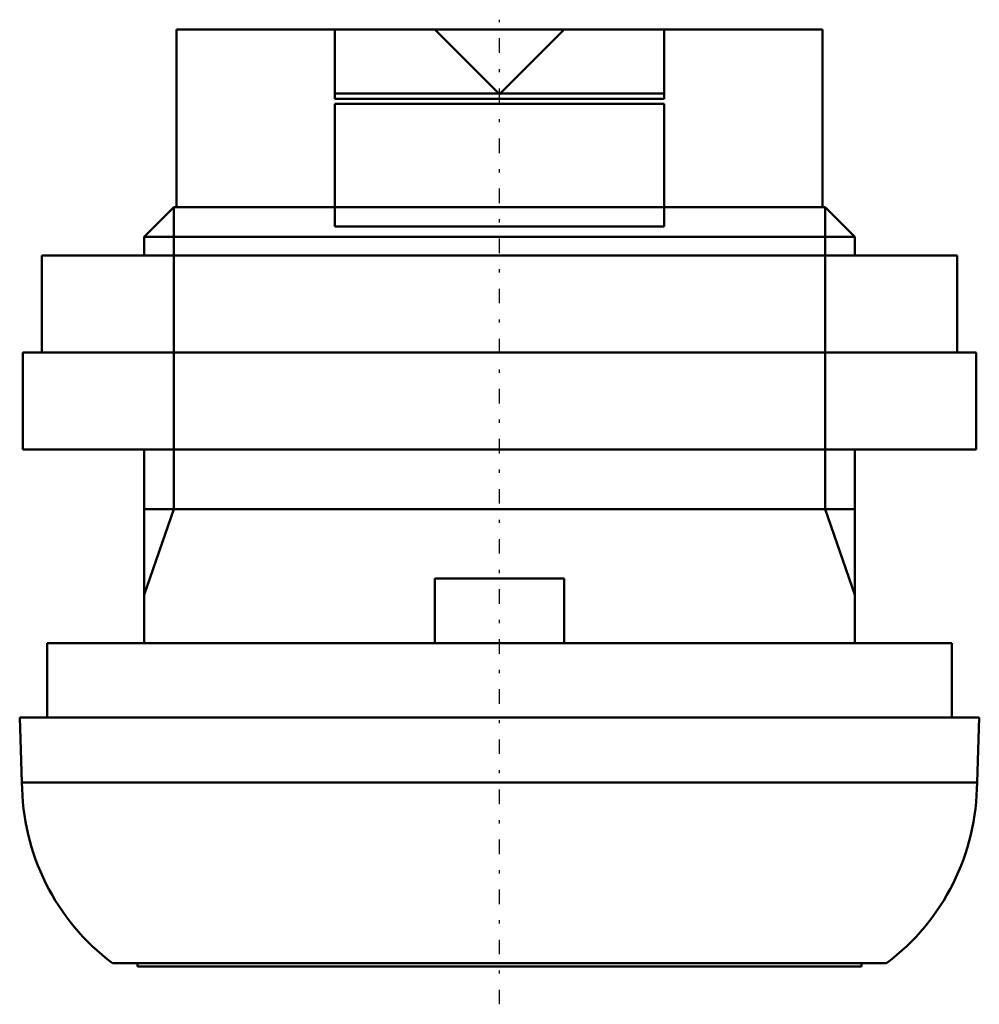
# Model space of a CAD drawing. Header units: millimetres. Extents: x -14.8 to 14.8, y -30.2 to 0.3.
import ezdxf

# ---------------------------------------------------------------- set-up
doc = ezdxf.new("R2010")
doc.units = ezdxf.units.MM
doc.linetypes.add('Center', pattern=[1.5, 0.45, -0.5, 0.05, -0.5])
doc.linetypes.add('Dashed', pattern=[2, 1, -1])
for name, color, linetype, lineweight in [('AM_0', 7, 'Continuous', 30), ('AM_10', 7, 'Continuous', 5), ('AM_3', 7, 'Dashed', 5), ('AM_7', 7, 'Center', 5)]:
    doc.layers.add(name, color=color, linetype=linetype, lineweight=lineweight)

msp = doc.modelspace()

# ---------------------------------------------------------------- linework, layer by layer
at = {"layer": 'AM_0', "color": 7, "linetype": 'Continuous', "lineweight": 50}
for p, q in [((-10, 0), (-10, -5.5)), ((10, 0), (-10, 0)), ((-5.1, -2.15), (-5.1, 0)), ((5.1, 0), (5.1, -2.15)), ((10, -5.5), (10, 0)), ((0, -2), (-2, 0)), ((2, 0), (0, -2)), ((-0.012, -1.988), (-5.1, -1.988)), ((5.1, -1.988), (0.012, -1.988)), ((5.1, -2.15), (-5.1, -2.15)), ((5.1, -2.3), (-5.1, -2.3)), ((-5.1, -6.1), (-5.1, -2.3)), ((5.1, -2.3), (5.1, -6.1)), ((-10.08, -5.5), (-11, -6.42)), ((10.08, -5.5), (-10.08, -5.5)), ((11, -6.42), (10.08, -5.5)), ((5.1, -6.1), (-5.1, -6.1)), ((-11, -6.42), (-11, -7)), ((11, -6.42), (-11, -6.42)), ((11, -7), (11, -6.42)), ((-14.162, -7), (-14.162, -10)), ((14.162, -7), (-14.162, -7)), ((14.162, -10), (14.162, -7)), ((-14.75, -10), (-14.75, -13)), ((14.75, -10), (-14.75, -10)), ((14.75, -13), (14.75, -10)), ((14.75, -13), (-14.75, -13)), ((-11, -13), (-11, -19)), ((11, -19), (11, -13)), ((2, -17), (-2, -17)), ((-2, -17), (-2, -19)), ((2, -17), (2, -19)), ((-14, -19), (-14, -21.3)), ((14, -19), (-14, -19)), ((14, -21.3), (14, -19)), ((-14.85, -21.3), (-14.78, -23.305)), ((14.85, -21.3), (-14.85, -21.3)), ((14.78, -23.305), (14.85, -21.3)), ((14.78, -23.305), (-14.78, -23.305)), ((11.98, -28.9), (-11.98, -28.9)), ((-11.2, -28.9), (-11.2, -29)), ((11.2, -29), (11.2, -28.9)), ((11.2, -29), (-11.2, -29))]:
    msp.add_line(p, q, dxfattribs=at)
for centre, start, end in [((-7.78, -23.3), 180.0375, 233.1301), ((7.78, -23.3), 306.8699, 359.9625)]:
    msp.add_arc(centre, 7, start, end, dxfattribs=at)
at = {"layer": 'AM_10', "color": 7, "linetype": 'Continuous', "lineweight": 50}
for p, q in [((-10.08, -5.5), (-10.08, -14.844)), ((10.08, -5.5), (10.08, -14.844)), ((-11, -17.5), (-10.08, -14.844)), ((-11, -14.844), (11, -14.844)), ((11, -17.5), (10.08, -14.844))]:
    msp.add_line(p, q, dxfattribs=at)
at = {"layer": 'AM_3', "color": 6, "linetype": 'Dashed', "lineweight": 25}
msp.add_line((-0.012, -1.988), (0.012, -1.988), dxfattribs=at)
at = {"layer": 'AM_7', "color": 4, "linetype": 'Center', "lineweight": 25}
msp.add_line((0, -30.175), (0, 0.302), dxfattribs=at)

doc.saveas('drawing.dxf')
